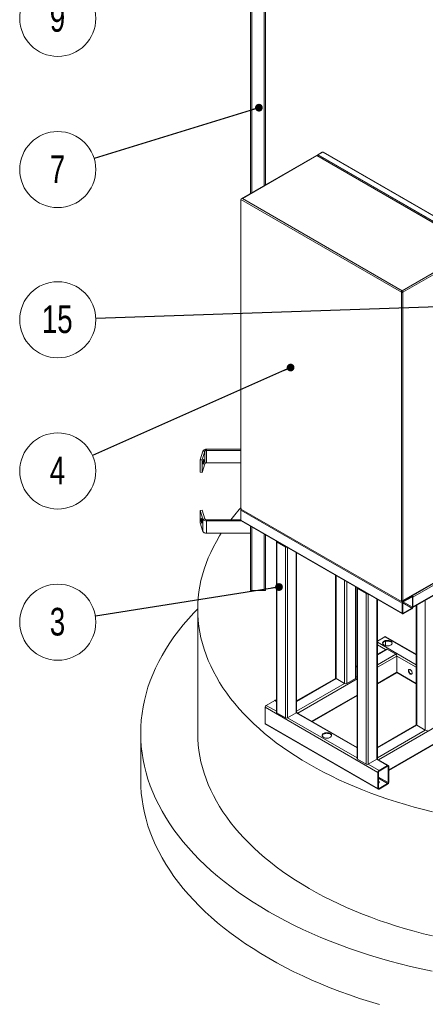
# Model space of a CAD drawing. Header units: millimetres. Extents: x 42 to 14105, y 484 to 9997.
# Tile 86 of 132: x 11257 to 12323, y 3756 to 6347. Entities that reach past the tile are written whole.
import ezdxf

# ---------------------------------------------------------------- set-up
doc = ezdxf.new("R2010")
doc.units = ezdxf.units.MM
doc.header["$LTSCALE"] = 25
doc.styles.add('SLDTEXTSTYLE0', font='TXT', dxfattribs={"width": 0.75})
doc.dimstyles.new('SLDDIMSTYLE0', dxfattribs={"dimtxt": 0.18, "dimasz": 20.352564, "dimexe": 0, "dimexo": 0.0625, "dimgap": 0, "dimtad": 0, "dimtih": 1, "dimtoh": 1, "dimdec": 0, "dimrnd": 1e-09, "dimzin": 0, "dimdsep": 46, "dimtxsty": 'Standard', "dimblk1": 'DOT', "dimblk2": 'DOT', "dimsah": 1, "dimcen": 0.09, "dimadec": 0, "dimazin": 0, "dimtfac": 20.352564, "dimtdec": 0, "dimtofl": 0, "dimtmove": 0, "dimatfit": 3, "dimldrblk": 'DOT', "dimfxl": 1, "dimfrac": 2, "dimtolj": 1, "dimtzin": 0, "dimarcsym": 0})

# ---------------------------------------------------------------- blocks, each defined once
blk = doc.blocks.new('SW_NOTE_4')
at = {"color": 0, "linetype": 'Continuous', "lineweight": 0}
blk.add_circle((-91.5, -40.7), 100.1, dxfattribs=at)
at = {"color": 0, "linetype": 'Continuous', "lineweight": 0, "insert": (-92.2, -2.9), "char_height": 72.8, "attachment_point": 2, "style": 'SLDTEXTSTYLE0'}
blk.add_mtext('4', dxfattribs=at)
blk = doc.blocks.new('_DOT')
at = {"color": 0, "linetype": 'ByBlock', "lineweight": -2}
blk.add_line((-0.5, 0), (-1, 0), dxfattribs=at)
at = {"color": 0, "linetype": 'ByBlock', "const_width": 0.5}
blk.add_lwpolyline([(-0.25, 0, 1), (0.25, 0, 1)], format="xyb", close=True, dxfattribs=at)
blk = doc.blocks.new('SW_NOTE_5')
at = {"color": 0, "linetype": 'Continuous', "lineweight": 0}
blk.add_circle((-95.7, -29.5), 100.1, dxfattribs=at)
at = {"color": 0, "linetype": 'Continuous', "lineweight": 0, "insert": (-96.4, 8.3), "char_height": 72.8, "attachment_point": 2, "style": 'SLDTEXTSTYLE0'}
blk.add_mtext('7', dxfattribs=at)
blk = doc.blocks.new('SW_NOTE_6')
at = {"color": 0, "linetype": 'Continuous', "lineweight": 0}
blk.add_circle((-100, -3.4), 100.1, dxfattribs=at)
at = {"color": 0, "linetype": 'Continuous', "lineweight": 0, "insert": (-101.5, 34.4), "char_height": 72.76, "attachment_point": 2, "style": 'SLDTEXTSTYLE0'}
blk.add_mtext('15', dxfattribs=at)
blk = doc.blocks.new('SW_NOTE_7')
at = {"color": 0, "linetype": 'Continuous', "lineweight": 0}
blk.add_circle((-95.4, -30.1), 100.1, dxfattribs=at)
at = {"color": 0, "linetype": 'Continuous', "lineweight": 0, "insert": (-96.2, 7.6), "char_height": 72.8, "attachment_point": 2, "style": 'SLDTEXTSTYLE0'}
blk.add_mtext('9', dxfattribs=at)
blk = doc.blocks.new('SW_NOTE_20')
at = {"color": 0, "linetype": 'Continuous', "lineweight": 0}
blk.add_circle((-98.8, -15.7), 100.1, dxfattribs=at)
at = {"color": 0, "linetype": 'Continuous', "lineweight": 0, "insert": (-99.6, 22), "char_height": 72.8, "attachment_point": 2, "style": 'SLDTEXTSTYLE0'}
blk.add_mtext('3', dxfattribs=at)

msp = doc.modelspace()

# ---------------------------------------------------------------- linework, layer by layer
at = {"color": 7, "linetype": 'Continuous', "lineweight": 15}
for p, q in [((11863.498, 5889.098), (11863.498, 7343.568)), ((11903.498, 5912.189), (11903.498, 7345.483)), ((12036.972, 5989.242), (11839.604, 5875.303)), ((12038.472, 5989.093), (11842.603, 5876.021)), ((12038.472, 5989.093), (12458.493, 5746.62)), ((12039.886, 5988.277), (12039.886, 5989.909)), ((12052.528, 5998.222), (12040.508, 5991.283)), ((12463.443, 5747.028), (12040.593, 5991.134)), ((12040.593, 5991.134), (12040.593, 5987.869)), ((12054.028, 5998.074), (12042.007, 5991.134)), ((12042.007, 5991.134), (12462.029, 5748.661)), ((12054.028, 5998.89), (12054.028, 5998.624)), ((12474.05, 5755.601), (12054.028, 5998.074)), ((12475.55, 5755.749), (12055.528, 5998.222)), ((12054.028, 5983.378), (12054.028, 5980.113)), ((12056.857, 5979.295), (12056.151, 5978.887)), ((12056.857, 5979.295), (12461.322, 5745.802)), ((12260.503, 5629.873), (11838.361, 5873.571)), ((11838.361, 5061.93), (11838.361, 5873.571)), ((11842.603, 5876.021), (12262.625, 5633.548)), ((12262.625, 5633.548), (12458.493, 5746.62)), ((12460.615, 5742.946), (12264.746, 5629.873)), ((12260.503, 4815.782), (12260.503, 5629.873)), ((12264.746, 5629.873), (12264.746, 4818.232)), ((11731.703, 5188.87), (11738.65, 5211.613)), ((11736.627, 5188.368), (11743.574, 5211.112)), ((11743.574, 5211.112), (11738.65, 5211.613)), ((11743.574, 5211.112), (11743.574, 5178.45)), ((11748.498, 5216.383), (11748.498, 5213.497)), ((11838.361, 5216.383), (11748.498, 5216.383)), ((11748.498, 5213.497), (11748.498, 5180.835)), ((11838.361, 5213.497), (11748.498, 5213.497)), ((11731.703, 5188.87), (11736.627, 5188.368)), ((11731.703, 5156.208), (11731.703, 5188.87)), ((11736.627, 5155.707), (11736.627, 5188.368)), ((11731.703, 5156.208), (11736.627, 5155.707)), ((11743.574, 5178.45), (11736.627, 5155.707)), ((11748.498, 5180.835), (11838.361, 5180.835)), ((11731.703, 5055.701), (11736.627, 5056.202)), ((11738.65, 5032.958), (11731.703, 5055.701)), ((11731.703, 5055.701), (11731.703, 5023.04)), ((11743.574, 5033.459), (11736.627, 5056.202)), ((12262.625, 4811.291), (11838.361, 5056.214)), ((11838.361, 5030.084), (11838.361, 5056.214)), ((12260.503, 4815.782), (11840.482, 5058.255)), ((11743.574, 5033.459), (11738.65, 5032.958)), ((11738.65, 5032.958), (11738.65, 5000.296)), ((11748.498, 5028.187), (11748.498, 5031.074)), ((11748.498, 5031.074), (11838.361, 5031.074)), ((11748.498, 5028.187), (11839.303, 5028.187)), ((11748.498, 4995.526), (11748.498, 5028.187)), ((11838.361, 5030.084), (12262.625, 4785.162)), ((11839.189, 5028.253), (12263.453, 4783.331)), ((11731.703, 5023.04), (11738.65, 5000.296)), ((11863.498, 4846.817), (11863.498, 5014.22)), ((11863.498, 4995.526), (11748.498, 4995.526)), ((11903.498, 4846.817), (11903.498, 4991.128)), ((11931.941, 4973.752), (11931.941, 4524.654)), ((11955.74, 4959.056), (11933.113, 4972.119)), ((11933.113, 4972.119), (11933.113, 4523.022)), ((11957.155, 4959.873), (11934.527, 4972.935)), ((11955.74, 4509.959), (11955.74, 4959.056)), ((11985.196, 4524.654), (11985.196, 4943.965)), ((12262.624, 4815.992), (12459.993, 4929.931)), ((12264.746, 4818.232), (12460.615, 4931.304)), ((12418.188, 4901.096), (12290.909, 4827.62)), ((12087.505, 4884.904), (12087.505, 4614.459)), ((12290.655, 4799.99), (12417.36, 4873.136)), ((12290.909, 4801.49), (12418.188, 4874.967)), ((12140.76, 4614.459), (12140.76, 4854.16)), ((12144.073, 4851.291), (12144.073, 4402.193)), ((12167.872, 4836.595), (12145.245, 4849.658)), ((12145.245, 4849.658), (12145.245, 4400.56)), ((12169.287, 4837.412), (12146.659, 4850.474)), ((11867.498, 4844.507), (11899.498, 4844.507)), ((12167.872, 4387.498), (12167.872, 4836.595)), ((12197.328, 4402.193), (12197.328, 4821.504)), ((12265.453, 4816.19), (12288.081, 4829.253)), ((12265.453, 4814.557), (12288.081, 4827.62)), ((12290.08, 4829.451), (12288.009, 4830.647)), ((12289.495, 4826.803), (12289.495, 4800.674)), ((12290.909, 4827.62), (12290.909, 4801.49)), ((11725.03, 4795.669), (11725.03, 4469.053)), ((12262.625, 4785.162), (12262.625, 4811.291)), ((12264.039, 4785.978), (12264.039, 4812.108)), ((12288.081, 4798.224), (12265.453, 4785.162)), ((12288.081, 4796.591), (12265.453, 4783.529)), ((12299.637, 4805.176), (12299.637, 4491.998)), ((12217.37, 4723.042), (12197.328, 4711.472)), ((12299.637, 4676.902), (12219.37, 4723.24)), ((12221.027, 4690.583), (12197.328, 4676.902)), ((12218.784, 4699.679), (12218.784, 4711.298)), ((12223.027, 4690.385), (12245.654, 4677.323)), ((12248.483, 4672.424), (12248.483, 4629.964)), ((12144.073, 4646.159), (12140.76, 4644.246)), ((12087.759, 4613.649), (11985.196, 4554.441)), ((12111.304, 4599.764), (12088.676, 4612.826)), ((12139.588, 4612.826), (12116.961, 4599.764)), ((12197.328, 4599.08), (12247.654, 4628.132)), ((12248.228, 4628.757), (12299.637, 4599.08)), ((12025.972, 4500.158), (12144.073, 4568.336)), ((12198.985, 4366.271), (11902, 4537.716)), ((11902, 4495.256), (11902, 4537.716)), ((11904.829, 4542.615), (11927.456, 4555.678)), ((11931.941, 4554.441), (11929.456, 4555.876)), ((11955.74, 4509.959), (11933.113, 4523.022)), ((11984.025, 4523.022), (11961.397, 4509.959)), ((12144.073, 4431.98), (11984.942, 4523.844)), ((11902, 4495.256), (12198.985, 4323.811)), ((11902.829, 4493.425), (12199.814, 4321.979)), ((12299.891, 4491.188), (12197.328, 4431.98)), ((12227.269, 4371.442), (12459.786, 4505.671)), ((12323.436, 4477.303), (12300.808, 4490.365)), ((11575.03, 4469.053), (11575.03, 4346.572)), ((12167.872, 4387.498), (12145.245, 4400.56)), ((12196.157, 4400.56), (12173.529, 4387.498)), ((12226.441, 4384.43), (12197.074, 4401.383)), ((12201.814, 4371.17), (12224.441, 4384.232)), ((12201.814, 4369.537), (12224.441, 4382.599)), ((12225.855, 4381.782), (12225.855, 4339.322)), ((12227.269, 4382.599), (12227.269, 4340.139)), ((12198.985, 4323.811), (12198.985, 4366.271)), ((12200.399, 4324.627), (12200.399, 4367.087)), ((12224.441, 4336.873), (12201.814, 4323.81)), ((12224.441, 4335.24), (12201.814, 4322.177))]:
    msp.add_line(p, q, dxfattribs=at)
at = {"color": 8, "linetype": 'Continuous', "lineweight": 15}
for p, q in [((11867.498, 5891.407), (11867.498, 7343.174)), ((11899.498, 5909.88), (11899.498, 7343.174)), ((11867.498, 4844.507), (11867.498, 5011.911)), ((11899.498, 4844.507), (11899.498, 4993.437)), ((11934.527, 4973.216), (11934.527, 4972.935)), ((11957.155, 4959.873), (11957.155, 4960.153)), ((11961.397, 4957.704), (11961.397, 4509.959)), ((11984.025, 4523.022), (11984.025, 4944.641)), ((12088.676, 4884.227), (12088.676, 4612.826)), ((12111.304, 4599.764), (12111.304, 4871.165)), ((12116.961, 4867.899), (12116.961, 4599.764)), ((12139.588, 4612.826), (12139.588, 4854.836)), ((12146.659, 4850.754), (12146.659, 4850.474)), ((12169.287, 4837.412), (12169.287, 4837.692)), ((12173.529, 4835.243), (12173.529, 4387.498)), ((12196.157, 4400.56), (12196.157, 4822.18)), ((12288.081, 4829.253), (12286.838, 4829.97)), ((12289.495, 4826.803), (12288.08, 4827.62)), ((12288.081, 4798.224), (12264.039, 4812.103)), ((12264.21, 4816.908), (12265.453, 4816.19)), ((12265.449, 4814.555), (12289.495, 4800.674)), ((12300.808, 4805.852), (12300.808, 4490.365)), ((12323.436, 4477.303), (12323.436, 4818.915)), ((12264.039, 4785.978), (12265.453, 4785.162)), ((12299.637, 4675.55), (12217.37, 4723.042)), ((12197.328, 4708.486), (12299.637, 4649.425)), ((12219.026, 4689.428), (12197.328, 4701.954)), ((12223.027, 4690.385), (12197.328, 4675.55)), ((12197.328, 4649.425), (12245.654, 4677.323)), ((12248.483, 4672.424), (12197.328, 4642.893)), ((12299.637, 4642.893), (12248.483, 4672.424)), ((12144.073, 4644.806), (12140.76, 4642.893)), ((12088.676, 4612.826), (11985.196, 4553.089)), ((12144.073, 4612.15), (11988.025, 4522.065)), ((12140.76, 4616.768), (12144.073, 4618.681)), ((12197.328, 4600.433), (12248.483, 4629.964)), ((12248.483, 4629.964), (12299.637, 4600.433)), ((11985.196, 4526.963), (12111.304, 4599.764)), ((12024.8, 4500.835), (12144.073, 4569.689)), ((11904.829, 4542.615), (11931.941, 4526.963)), ((11931.941, 4553.089), (11927.456, 4555.678)), ((12460.615, 4549.962), (12200.157, 4399.603)), ((11961.397, 4509.959), (12144.073, 4404.502)), ((12144.073, 4430.627), (11984.025, 4523.022)), ((12300.808, 4490.365), (12197.328, 4430.627)), ((12227.269, 4372.795), (12460.615, 4507.502)), ((12197.328, 4404.502), (12323.436, 4477.303)), ((12173.529, 4387.498), (12201.814, 4371.17)), ((12224.441, 4384.232), (12196.157, 4400.56)), ((12225.855, 4381.782), (12224.441, 4382.599)), ((12200.399, 4354.018), (12225.855, 4339.322)), ((12224.441, 4336.873), (12200.399, 4350.752)), ((12200.399, 4324.627), (12201.814, 4323.81))]:
    msp.add_line(p, q, dxfattribs=at)
at = {"color": 7, "linetype": 'Continuous', "lineweight": 15, "flags": 128}
for points in [[(11748.498, 5216.383), (11746.762, 5216.296), (11745.078, 5216.035), (11743.498, 5215.61), (11742.07, 5215.033), (11740.838, 5214.321), (11739.838, 5213.497), (11739.101, 5212.585), (11738.65, 5211.613)], [(11741.142, 5186.819), (11741.11, 5187.93), (11741.013, 5188.757), (11740.86, 5189.248), (11740.659, 5189.372), (11740.422, 5189.121), (11740.166, 5188.512), (11739.905, 5187.581), (11739.657, 5186.388), (11739.436, 5185.009), (11739.258, 5183.528), (11739.132, 5182.04), (11739.067, 5180.638), (11739.067, 5179.41), (11739.132, 5178.433), (11739.258, 5177.769), (11739.436, 5177.459), (11739.657, 5177.523), (11739.905, 5177.956), (11740.166, 5178.733), (11740.422, 5179.803), (11740.659, 5181.099), (11740.86, 5182.541), (11741.013, 5184.037), (11741.11, 5185.493), (11741.142, 5186.819)], [(11838.361, 5062.61), (11834.023, 5057.752), (11822.444, 5044.198), (11811.948, 5031.074)], [(11736.218, 5024.589), (11736.186, 5023.478), (11736.089, 5022.651), (11735.936, 5022.16), (11735.735, 5022.036), (11735.498, 5022.286), (11735.242, 5022.896), (11734.981, 5023.827), (11734.733, 5025.019), (11734.512, 5026.399), (11734.333, 5027.88), (11734.208, 5029.368), (11734.143, 5030.77), (11734.143, 5031.998), (11734.208, 5032.975), (11734.333, 5033.639), (11734.512, 5033.949), (11734.733, 5033.885), (11734.981, 5033.452), (11735.242, 5032.675), (11735.498, 5031.605), (11735.735, 5030.309), (11735.936, 5028.867), (11736.089, 5027.371), (11736.186, 5025.914), (11736.218, 5024.589)], [(11738.65, 5032.958), (11739.101, 5031.986), (11739.838, 5031.074), (11740.838, 5030.25), (11742.07, 5029.538), (11743.498, 5028.961), (11745.078, 5028.536), (11746.762, 5028.275), (11748.498, 5028.187)], [(11786.869, 4995.526), (11782.388, 4988.372), (11773.973, 4974.061), (11766.21, 4959.628), (11759.104, 4945.082), (11752.66, 4930.434), (11746.882, 4915.694), (11741.775, 4900.871), (11737.341, 4885.977), (11733.585, 4871.02), (11730.508, 4856.012), (11728.112, 4840.963), (11726.4, 4825.882), (11725.372, 4810.781), (11725.03, 4795.669), (11725.372, 4780.557), (11726.4, 4765.456), (11728.112, 4750.376), (11730.508, 4735.326), (11733.585, 4720.318), (11737.341, 4705.361), (11741.775, 4690.467), (11746.882, 4675.644), (11752.66, 4660.904), (11759.104, 4646.256), (11766.21, 4631.71), (11773.973, 4617.277), (11782.388, 4602.966), (11791.449, 4588.788), (11801.15, 4574.751), (11811.484, 4560.865), (11822.444, 4547.14), (11834.023, 4533.586), (11846.212, 4520.211), (11859.004, 4507.025), (11872.389, 4494.037), (11886.359, 4481.256), (11900.903, 4468.69), (11916.013, 4456.348), (11931.676, 4444.239), (11947.884, 4432.37), (11964.624, 4420.751), (11981.885, 4409.388), (11999.655, 4398.29), (12017.923, 4387.465), (12036.675, 4376.919), (12055.899, 4366.661), (12075.581, 4356.696), (12095.709, 4347.032), (12116.268, 4337.676), (12137.244, 4328.633), (12158.623, 4319.911), (12180.391, 4311.515), (12202.531, 4303.45), (12225.03, 4295.723), (12247.871, 4288.339), (12271.039, 4281.302), (12294.518, 4274.618), (12318.293, 4268.29), (12342.346, 4262.325)], [(11748.498, 4995.526), (11746.762, 4995.614), (11745.078, 4995.874), (11743.498, 4996.299), (11742.07, 4996.876), (11740.838, 4997.588), (11739.838, 4998.412), (11739.101, 4999.324), (11738.65, 5000.296)], [(11863.498, 4846.817), (11863.575, 4846.366), (11863.803, 4845.933), (11864.172, 4845.534), (11864.67, 4845.184), (11865.276, 4844.897), (11865.967, 4844.683), (11866.718, 4844.552), (11867.498, 4844.507)], [(11899.498, 4844.507), (11900.279, 4844.552), (11901.029, 4844.683), (11901.721, 4844.897), (11902.327, 4845.184), (11902.824, 4845.534), (11903.194, 4845.933), (11903.421, 4846.366), (11903.498, 4846.817)], [(11725.032, 4796.891), (11714.39, 4785.829), (11700.372, 4770.448), (11687.056, 4754.861), (11674.452, 4739.077), (11662.568, 4723.109), (11651.412, 4706.966), (11640.992, 4690.661), (11631.315, 4674.203), (11622.387, 4657.605), (11614.215, 4640.878), (11606.804, 4624.033), (11600.16, 4607.081), (11594.286, 4590.035), (11589.188, 4572.907), (11584.868, 4555.707), (11581.329, 4538.447), (11578.575, 4521.14), (11576.606, 4503.798), (11575.424, 4486.431), (11575.03, 4469.053), (11575.424, 4451.674), (11576.606, 4434.308), (11578.575, 4416.965), (11581.329, 4399.658), (11584.868, 4382.399), (11589.188, 4365.199), (11594.286, 4348.07), (11600.16, 4331.024), (11606.804, 4314.073), (11614.215, 4297.228), (11622.387, 4280.5), (11631.315, 4263.902), (11640.992, 4247.445), (11651.412, 4231.139), (11662.568, 4214.997), (11674.452, 4199.028), (11687.056, 4183.245), (11700.372, 4167.657), (11714.39, 4152.276), (11729.1, 4137.112), (11744.493, 4122.176), (11760.558, 4107.477), (11777.284, 4093.026), (11794.66, 4078.833), (11812.673, 4064.908), (11831.312, 4051.259), (11850.563, 4037.897), (11870.413, 4024.83), (11890.849, 4012.067), (11911.857, 3999.618), (11933.422, 3987.491), (11955.529, 3975.693), (11978.164, 3964.234), (12001.311, 3953.12), (12024.954, 3942.361), (12049.076, 3931.962), (12073.662, 3921.931), (12098.695, 3912.275), (12124.156, 3903.001), (12150.03, 3894.115), (12176.297, 3885.623), (12202.94, 3877.531), (12229.942, 3869.844), (12257.282, 3862.567), (12284.944, 3855.707), (12312.906, 3849.267), (12341.152, 3843.251)], [(12214.895, 4711.408), (12213.528, 4710.472), (12212.455, 4709.416), (12211.707, 4708.271), (12211.304, 4707.07), (12211.259, 4705.846), (12211.573, 4704.635), (12212.237, 4703.473), (12213.231, 4702.392), (12214.528, 4701.424), (12216.089, 4700.596), (12217.871, 4699.932), (12219.821, 4699.452), (12221.883, 4699.169), (12223.999, 4699.091), (12226.107, 4699.22), (12228.147, 4699.554), (12230.06, 4700.082), (12231.791, 4700.788), (12233.29, 4701.654), (12234.515, 4702.653), (12235.429, 4703.757), (12236.006, 4704.935), (12236.231, 4706.152), (12236.096, 4707.373), (12235.606, 4708.564), (12234.773, 4709.69), (12233.624, 4710.718), (12232.19, 4711.62), (12230.512, 4712.368), (12228.64, 4712.942), (12226.626, 4713.325), (12224.529, 4713.507), (12222.41, 4713.481), (12220.328, 4713.248), (12218.344, 4712.816), (12216.516, 4712.197), (12214.895, 4711.408)], [(12211.314, 4705.489), (12211.461, 4706.042), (12212.039, 4707.22), (12212.953, 4708.324), (12214.177, 4709.323), (12215.676, 4710.189), (12217.407, 4710.896), (12219.32, 4711.423), (12221.36, 4711.757), (12223.469, 4711.887), (12225.584, 4711.809), (12227.647, 4711.525), (12229.597, 4711.045), (12231.378, 4710.381), (12232.94, 4709.553), (12234.236, 4708.585), (12235.231, 4707.504), (12235.895, 4706.342), (12236.154, 4705.489)], [(12278.888, 4633.641), (12279.012, 4634.841), (12279.378, 4635.838), (12279.968, 4636.581), (12280.752, 4637.034), (12281.69, 4637.173), (12282.736, 4636.992), (12283.838, 4636.499), (12284.939, 4635.72), (12285.986, 4634.693), (12286.924, 4633.471), (12287.708, 4632.113), (12288.297, 4630.689), (12288.664, 4629.27), (12288.788, 4627.926), (12288.664, 4626.726), (12288.297, 4625.729), (12287.708, 4624.986), (12286.924, 4624.533), (12285.986, 4624.394), (12284.939, 4624.575), (12283.838, 4625.068), (12282.736, 4625.847), (12281.69, 4626.873), (12280.752, 4628.096), (12279.968, 4629.454), (12279.378, 4630.878), (12279.012, 4632.297), (12278.888, 4633.641)], [(12287.973, 4625.254), (12287.4, 4625.21), (12286.354, 4625.391), (12285.252, 4625.884), (12284.151, 4626.663), (12283.104, 4627.69), (12282.166, 4628.913), (12281.382, 4630.27), (12280.793, 4631.694), (12280.426, 4633.114), (12280.302, 4634.457)], [(11725.03, 4469.053), (11725.372, 4453.941), (11726.4, 4438.84), (11728.112, 4423.759), (11730.508, 4408.71), (11733.585, 4393.702), (11737.341, 4378.745), (11741.775, 4363.85), (11746.882, 4349.028), (11752.66, 4334.288), (11759.104, 4319.64), (11766.21, 4305.094), (11773.973, 4290.661), (11782.388, 4276.35), (11791.449, 4262.171), (11801.15, 4248.134), (11811.484, 4234.249), (11822.444, 4220.524), (11834.023, 4206.97), (11846.212, 4193.595), (11859.004, 4180.409), (11872.389, 4167.421), (11886.359, 4154.639), (11900.903, 4142.073), (11916.013, 4129.732), (11931.676, 4117.622), (11947.884, 4105.754), (11964.624, 4094.134), (11981.885, 4082.772), (11999.655, 4071.674), (12017.923, 4060.849), (12036.675, 4050.303), (12055.899, 4040.044), (12075.581, 4030.08), (12095.709, 4020.416), (12116.268, 4011.06), (12137.244, 4002.017), (12158.623, 3993.295), (12180.391, 3984.899), (12202.531, 3976.834), (12225.03, 3969.107), (12247.871, 3961.722), (12271.039, 3954.686), (12294.518, 3948.001), (12318.293, 3941.674), (12342.346, 3935.708)], [(12055.796, 4468.526), (12054.429, 4467.591), (12053.356, 4466.535), (12052.608, 4465.39), (12052.205, 4464.188), (12052.16, 4462.965), (12052.474, 4461.754), (12053.138, 4460.592), (12054.132, 4459.511), (12055.429, 4458.542), (12056.99, 4457.714), (12058.772, 4457.051), (12060.722, 4456.57), (12062.784, 4456.287), (12064.9, 4456.209), (12067.008, 4456.339), (12069.048, 4456.672), (12070.961, 4457.2), (12072.692, 4457.907), (12074.191, 4458.772), (12075.416, 4459.772), (12076.33, 4460.876), (12076.907, 4462.054), (12077.132, 4463.271), (12076.997, 4464.492), (12076.506, 4465.683), (12075.674, 4466.808), (12074.525, 4467.837), (12073.091, 4468.738), (12071.413, 4469.487), (12069.541, 4470.061), (12067.527, 4470.444), (12065.43, 4470.625), (12063.311, 4470.599), (12061.229, 4470.367), (12059.245, 4469.935), (12057.417, 4469.315), (12055.796, 4468.526)], [(12052.215, 4462.607), (12052.362, 4463.161), (12052.94, 4464.338), (12053.854, 4465.443), (12055.078, 4466.442), (12056.577, 4467.308), (12058.308, 4468.014), (12060.221, 4468.542), (12062.261, 4468.875), (12064.369, 4469.005), (12066.485, 4468.927), (12068.548, 4468.644), (12070.498, 4468.164), (12072.279, 4467.5), (12073.841, 4466.672), (12075.137, 4465.704), (12076.132, 4464.623), (12076.796, 4463.46), (12077.055, 4462.607)], [(11575.03, 4346.572), (11575.424, 4329.193), (11576.606, 4311.827), (11578.575, 4294.484), (11581.329, 4277.177), (11584.868, 4259.918), (11589.188, 4242.718), (11594.286, 4225.589), (11600.16, 4208.543), (11606.804, 4191.592), (11614.215, 4174.747), (11622.387, 4158.019), (11631.315, 4141.421), (11640.992, 4124.964), (11651.412, 4108.658), (11662.568, 4092.515), (11674.452, 4076.547), (11687.056, 4060.764), (11700.372, 4045.176), (11714.39, 4029.795), (11729.1, 4014.631), (11744.493, 3999.695), (11760.558, 3984.996), (11777.284, 3970.545), (11794.66, 3956.352), (11812.673, 3942.427), (11831.312, 3928.778), (11850.563, 3915.415), (11870.413, 3902.349), (11890.849, 3889.586), (11911.857, 3877.137), (11933.422, 3865.009), (11955.529, 3853.212), (11978.164, 3841.753), (12001.311, 3830.639), (12024.954, 3819.879), (12049.076, 3809.481), (12073.662, 3799.45), (12098.695, 3789.794), (12124.156, 3780.52), (12150.03, 3771.634), (12176.297, 3763.142), (12202.94, 3755.049)], [(12200.399, 4338.114), (12200.548, 4338.219), (12201.341, 4338.961), (12201.815, 4339.788), (12201.947, 4340.656), (12201.728, 4341.518), (12201.171, 4342.327), (12200.399, 4342.979)]]:
    msp.add_lwpolyline(points, dxfattribs=at)
at = {"color": 7, "linetype": 'Continuous', "lineweight": 15}
for centre, radius, start, end in [((12037.593, 5987.867), 1.509, 54.382423, 114.307119), ((12041.179, 5990.119), 1.31, 50.796715, 189.214037), ((12054.028, 5995.624), 3, 60.002688, 119.997312), ((12265.109, 5629.664), 4.61, 122.605478, 177.394522), ((12262.625, 5633.967), 4.611, 242.609672, 297.390328), ((12260.14, 5629.664), 4.61, 2.605478, 57.394522), ((11747.856, 5208.547), 4.991, 82.607201, 149.084071), ((11747.856, 5175.886), 4.991, 82.607201, 149.084071), ((11842.966, 5062.139), 4.61, 182.605478, 237.394522), ((11844.356, 5055.958), 6.001, 146.412805, 177.553815), ((11747.856, 5036.023), 4.991, 210.915929, 277.392799), ((11840.321, 5029.868), 1.972, 173.701153, 234.986667), ((11933.711, 4973.737), 1.725, 151.450922, 249.719467), ((11935.008, 4973.929), 1.104, 201.035713, 244.17051), ((11958.577, 4964.553), 6.185, 242.700889, 283.03031), ((11958.466, 4962.306), 2.764, 241.666532, 264.254677), ((12145.843, 4851.276), 1.725, 151.450922, 249.719467), ((12147.14, 4851.468), 1.104, 201.035713, 244.17051), ((12170.709, 4842.092), 6.185, 242.700889, 283.03031), ((12170.598, 4839.844), 2.764, 241.666532, 264.254677), ((12289.185, 4827.899), 1.747, 350.785963, 129.203285), ((12288.633, 4826.943), 0.873, 350.785963, 129.203285), ((12286.547, 4828.464), 2.872, 35.918819, 53.808634), ((12284.744, 4827.33), 6.172, 2.690411, 41.586707), ((12268.766, 4811.012), 6.147, 122.605478, 177.394522), ((12267.109, 4811.968), 3.074, 122.605478, 177.394522), ((12284.768, 4801.77), 6.147, 302.605478, 357.394522), ((12286.424, 4800.814), 3.074, 302.605478, 357.394522), ((12264.349, 4784.882), 1.747, 170.785963, 309.203285), ((12264.901, 4785.839), 0.873, 170.785963, 309.203285), ((12218.542, 4721.406), 2.012, 65.692881, 125.617577), ((12221.855, 4688.75), 2.012, 54.382423, 114.307119), ((12242.342, 4672.144), 6.147, 2.605478, 57.394522), ((12089.507, 4614.659), 2.012, 185.694799, 245.625342), ((12138.758, 4614.659), 2.012, 294.374658, 354.305201), ((12246.58, 4629.721), 1.918, 304.056351, 7.25583), ((12284.291, 4634.7), 3.997, 142.5797, 183.488823), ((12114.132, 4605.223), 6.148, 242.609672, 297.390328), ((11908.141, 4537.437), 6.147, 122.605478, 177.394522), ((11928.628, 4554.042), 2.012, 65.692881, 125.617577), ((11933.943, 4524.854), 2.012, 185.694799, 245.625342), ((11958.569, 4515.418), 6.148, 242.609672, 297.390328), ((11983.194, 4524.854), 2.012, 294.374658, 354.305201), ((11980.178, 4520.8), 6.752, 18.010979, 41.990751), ((11903.96, 4495.04), 1.972, 173.701153, 234.986667), ((12301.639, 4492.198), 2.012, 185.694799, 245.625342), ((12326.264, 4482.762), 6.148, 242.609672, 297.390328), ((12146.075, 4402.393), 2.012, 185.694799, 245.625342), ((12170.701, 4392.957), 6.148, 242.609672, 297.390328), ((12195.326, 4402.393), 2.012, 294.374658, 354.305201), ((12192.31, 4398.339), 6.752, 18.010979, 41.990751), ((12225.545, 4382.879), 1.747, 350.785963, 129.203285), ((12224.993, 4381.922), 0.873, 350.785963, 129.203285), ((12205.126, 4365.991), 6.147, 122.605478, 177.394522), ((12203.47, 4366.947), 3.074, 122.605478, 177.394522), ((12198.532, 4338.324), 3.552, 23.316887, 58.280191), ((12221.128, 4340.418), 6.147, 302.605478, 357.394522), ((12222.785, 4339.462), 3.074, 302.605478, 357.394522), ((12200.709, 4323.531), 1.747, 170.785963, 309.203285), ((12201.261, 4324.487), 0.873, 170.785963, 309.203285)]:
    msp.add_arc(centre, radius, start, end, dxfattribs=at)
at = {"color": 8, "linetype": 'Continuous', "lineweight": 15}
for centre, start, end in [((12053.149, 5996.847), 54.382423, 114.307119), ((12054.907, 5996.847), 65.692881, 125.617577)]:
    msp.add_arc(centre, 1.509, start, end, dxfattribs=at)
at = {"color": 7, "linetype": 'Continuous', "lineweight": 15}
for centre, major_axis, ratio, start_param, end_param in [((11842.603, 5873.571), (4.243, 0), 0.57738155, 1.57079633, 3.14159265), ((12262.625, 4819.456), (2.121, 3.674), 0.57733463, 3.14163329, 4.71242961)]:
    msp.add_ellipse(centre, major_axis=major_axis, ratio=ratio, start_param=start_param, end_param=end_param, dxfattribs=at)

# ---------------------------------------------------------------- block references
at = {"color": 7, "linetype": 'Continuous', "lineweight": 0}
for name, p in [('SW_NOTE_7', (11452.474, 6380.465)), ('SW_NOTE_5', (11452.682, 5981.882)), ('SW_NOTE_6', (11457.057, 5560.668)), ('SW_NOTE_4', (11448.485, 5199.998)), ('SW_NOTE_20', (11455.872, 4777.152))]:
    msp.add_blockref(name, p, dxfattribs=at)

# ---------------------------------------------------------------- leaders
for points in [[(11885.974, 6115.305), (11452.682, 5981.882)], [(12627.294, 5600.584), (11457.057, 5560.668)], [(11969.222, 5431.48), (11448.485, 5199.998)], [(11938.74, 4853.967), (11455.872, 4777.152)]]:
    msp.add_leader(points, dimstyle='SLDDIMSTYLE0', dxfattribs=at)

doc.saveas('drawing.dxf')
